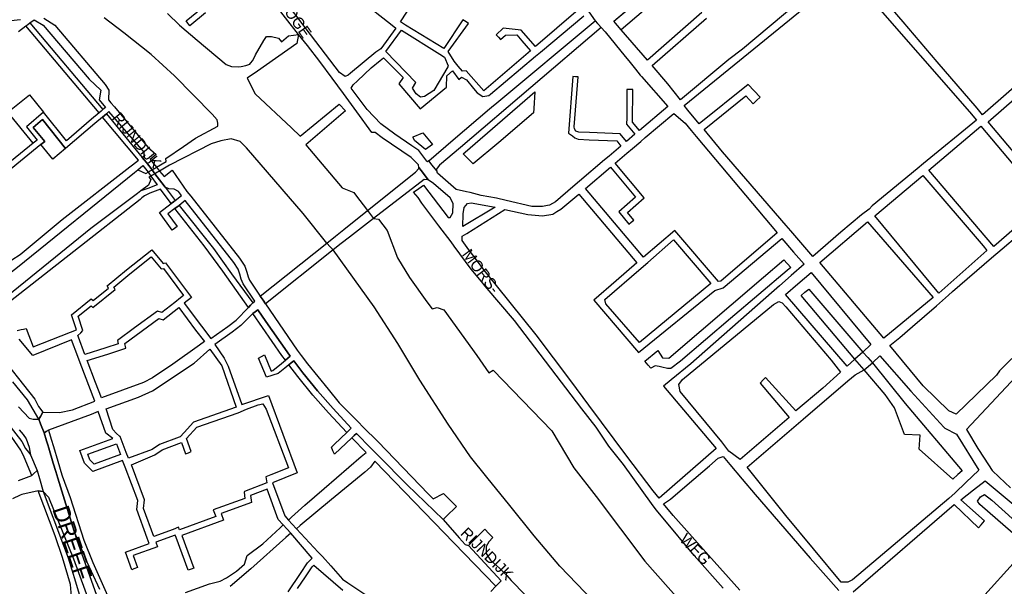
# Model space of a CAD drawing. Header units: metres. Extents: x 89872 to 99175, y 455036 to 468911.
# Tile 29 of 196: x 90943 to 91815, y 463211 to 463713. Entities that reach past the tile are written whole.
import ezdxf
from ezdxf.enums import TextEntityAlignment as Align

# ---------------------------------------------------------------- set-up
doc = ezdxf.new("R2010")
doc.units = ezdxf.units.M
for name, color, linetype in [('Straatnamen', 7, 'Continuous'), ('Straatnamen doorgaand', 7, 'Continuous'), ('Wegdeel doorgaand', 1, 'Continuous')]:
    doc.layers.add(name, color=color, linetype=linetype)
doc.layers.add('Waterdeel', color=7, linetype='Continuous', true_color=0x00aaff)
doc.layers.add('Wegdeel', color=7, linetype='Continuous', true_color=0x9a9a9a)

msp = doc.modelspace()

# ---------------------------------------------------------------- linework, layer by layer
at = {"layer": 'Waterdeel', "lineweight": -3}
for p, q in [((91337.37, 463595.81), (91399.23, 463649.28)), ((91399.23, 463649.28), (91398.25, 463634.5)), ((91398.25, 463634.5), (91398, 463630.75)), ((91398, 463630.75), (91367.13, 463604.52)), ((91291.26, 463609.26), (91299.78, 463613.04)), ((91291.43, 463608.87), (91291.26, 463609.26)), ((91292.57, 463606.09), (91291.43, 463608.87)), ((91299.78, 463613.04), (91307.28, 463604.17)), ((91302.24, 463598.26), (91292.57, 463606.09)), ((91308.54, 463602.68), (91302.24, 463598.26)), ((91307.28, 463604.17), (91308.54, 463602.68)), ((91367.13, 463604.52), (91344.58, 463585.34)), ((91335.62, 463594.3), (91337.37, 463595.81)), ((91344.58, 463585.34), (91335.62, 463594.3)), ((91601.64, 463484.95), (91619.8, 463500.31)), ((91619.8, 463500.31), (91625.77, 463493.55)), ((91622.68, 463490.86), (91572.59, 463448.53)), ((91625.77, 463493.55), (91622.68, 463490.86)), ((91517.84, 463413.31), (91601.64, 463484.95)), ((91635.12, 463468.86), (91638.41, 463471.75)), ((91682.58, 463412.53), (91635.12, 463468.86)), ((91638.41, 463471.75), (91641.99, 463474.54)), ((91641.99, 463474.54), (91689.71, 463418.77)), ((91572.59, 463448.53), (91528.04, 463410.54)), ((91496.53, 463410.58), (91508, 463420.08)), ((91508, 463420.08), (91512.3, 463413.68)), ((91689.71, 463418.77), (91694.03, 463413.94)), ((91499.5, 463407.15), (91496.53, 463410.58)), ((91512.3, 463413.68), (91517.84, 463413.31)), ((91528.04, 463410.54), (91519.58, 463404.27)), ((91686.84, 463407.64), (91682.58, 463412.53)), ((91690.84, 463403.07), (91686.84, 463407.64)), ((91694.03, 463413.94), (91698.25, 463409.22)), ((91698.25, 463409.22), (91727.31, 463373.13)), ((91501.84, 463404.44), (91499.5, 463407.15)), ((91505.66, 463406.41), (91501.84, 463404.44)), ((91509.23, 463406.04), (91505.66, 463406.41)), ((91511.48, 463405.46), (91509.23, 463406.04)), ((91516.55, 463404.15), (91511.48, 463405.46)), ((91519.58, 463404.27), (91516.55, 463404.15)), ((91709.4, 463381.16), (91690.84, 463403.07)), ((91717.77, 463369.31), (91709.4, 463381.16)), ((91727.31, 463373.13), (91777.64, 463313.52)), ((91726.57, 463345.69), (91717.77, 463369.31)), ((91740.34, 463344.96), (91726.57, 463345.69)), ((91739.68, 463332.62), (91740.34, 463344.96)), ((91769.31, 463306.1), (91739.68, 463332.62)), ((91777.64, 463313.52), (91773.88, 463310.17)), ((91773.88, 463310.17), (91769.31, 463306.1)), ((91791.23, 463286.64), (91794.03, 463290.35)), ((91793.39, 463283.55), (91791.23, 463286.64)), ((91794.03, 463290.35), (91797.45, 463292.61)), ((91797.45, 463292.61), (91803.89, 463287.57)), ((91803.89, 463287.57), (91833.84, 463260.7)), ((91829.52, 463252.05), (91793.39, 463283.55))]:
    msp.add_line(p, q, dxfattribs=at)
for points in [[(90940.77, 463494.04), (91044.45, 463577.91), (91047.35, 463580.26), (91054.63, 463577.02), (91056.46, 463578.08), (91057.8, 463578.85), (91059.98, 463580.11), (91062.13, 463581.36), (91063.97, 463582.43), (91072.61, 463587.43), (91072.12, 463590.31), (91087.99, 463600.77), (91098.59, 463608.18), (91118.15, 463618.79), (91118.15, 463621.58), (91117.58, 463624.37), (91113.13, 463629.55), (91079.84, 463663.46), (91059.31, 463682.31), (91034.92, 463701.46), (91017.62, 463714.74)], [(91073.58, 463718.71), (91084.48, 463708.28), (91100.07, 463694.96), (91125.66, 463673.4), (91130.4, 463671.74), (91136.56, 463671.27), (91138.99, 463671.57), (91142.96, 463672.45), (91146.51, 463673.87), (91147.27, 463674.7), (91149.35, 463676.95), (91151.72, 463681.93), (91159.07, 463694.72), (91161.44, 463698.28), (91163.1, 463698.28), (91165.7, 463698.28), (91172.08, 463696.69), (91174.71, 463693.48), (91180.91, 463698.86), (91189.85, 463699.97), (91188.39, 463691.96), (91153.35, 463667.57), (91144.25, 463661.24), (91151.43, 463647.43), (91183.48, 463617.24), (91191.11, 463610.06), (91225.7, 463638.47), (91231.25, 463632.3), (91196.36, 463602.33), (91228.33, 463564.22), (91238.64, 463560.03), (91240.19, 463558.04), (91250.98, 463544.16), (91253.53, 463540.54), (91256.19, 463536.95), (91260.49, 463536.51), (91268.37, 463526.39), (91277.4, 463502.3), (91288.07, 463484.65), (91303.39, 463463.31), (91308.03, 463457.13), (91312.66, 463458.06), (91318.6, 463456.05), (91347.81, 463415.77), (91358.51, 463400.19), (91362.15, 463402.7), (91414.03, 463348.81), (91433.54, 463316.28), (91453.31, 463290.64), (91496.69, 463233.49), (91528.8, 463197.04)], [(91480.78, 463167.08), (91421.35, 463229.17), (91398.5, 463256.04), (91376.86, 463282.76), (91356.6, 463307.78), (91342.15, 463325.85), (91322.38, 463354.89), (91297.37, 463393.81), (91277.76, 463426.24), (91256.77, 463458.67), (91220.43, 463509.31), (91217.81, 463512.04), (91214.78, 463515.22), (91193.79, 463541.45), (91143.76, 463599.52), (91138.04, 463605.16), (91130.24, 463607.62), (91121.03, 463605.95), (91112.4, 463603.16), (91075.57, 463584.17), (91066.7, 463579.09), (91064.87, 463578.05), (91062.55, 463576.72), (91060.4, 463575.49), (91058.98, 463574.67), (91057.29, 463573.71), (91059, 463571.57), (91056.81, 463566.66), (91050.04, 463561.56), (91047.08, 463559.33), (91005.74, 463528.17), (90926.07, 463463.61)]]:
    msp.add_lwpolyline(points, dxfattribs=at)
at = {"layer": 'Wegdeel'}
for p, q in [((91701.16, 463896.17), (91475.59, 463704.33)), ((91469.14, 463711.8), (91565.25, 463793.45)), ((90948.22, 463707.67), (90950, 463709)), ((91013.04, 463630.56), (90948.22, 463707.67)), ((90950, 463709), (90951.83, 463710.37)), ((90951.83, 463710.37), (91016.47, 463633.47)), ((91457.97, 463706.13), (91333.21, 463600.01)), ((91365.44, 463639.62), (91452.6, 463712.21)), ((91452.6, 463712.21), (91454.64, 463709.9)), ((91454.64, 463709.9), (91455.44, 463709)), ((91455.44, 463709), (91457.97, 463706.13)), ((91475.59, 463704.33), (91469.14, 463711.8)), ((90932.32, 463631.37), (90951.41, 463646.65)), ((90951.41, 463646.65), (90963.87, 463631.26)), ((91326.7, 463606.62), (91359.07, 463634.19)), ((91359.07, 463634.19), (91360.72, 463635.6)), ((91360.72, 463635.6), (91365.44, 463639.62)), ((90954.72, 463603.69), (90932.32, 463631.37)), ((90963.87, 463631.26), (90948.78, 463618.28)), ((91014.82, 463632.07), (91013.04, 463630.56)), ((91016.47, 463633.47), (91014.82, 463632.07)), ((90948.78, 463618.28), (90958.25, 463606.55)), ((90954.77, 463617.73), (90962.97, 463624.79)), ((90964.9, 463605.2), (90954.77, 463617.73)), ((90962.97, 463624.79), (90983.45, 463599.18)), ((90958.25, 463606.55), (90954.72, 463603.69)), ((90961.55, 463602.47), (90964.9, 463605.2)), ((90972.04, 463589.49), (90961.55, 463602.47)), ((91305.12, 463588.23), (91326.7, 463606.62)), ((91333.21, 463600.01), (91314.75, 463584.3)), ((90983.45, 463599.18), (90972.04, 463589.49)), ((91296.4, 463581.41), (91296.3, 463582.34)), ((91296.3, 463582.34), (91300.38, 463576.95)), ((91308.16, 463584.38), (91305.12, 463588.23)), ((91312.2, 463579.29), (91308.16, 463584.38)), ((91314.75, 463584.3), (91311.85, 463580.33)), ((91250.98, 463544.16), (91293.51, 463578.16)), ((91293.51, 463578.16), (91296.4, 463581.41)), ((91300.38, 463576.95), (91304.65, 463571.3)), ((91311.85, 463580.33), (91312.2, 463579.29)), ((91301.1, 463571.65), (91256.19, 463536.95)), ((91304.65, 463571.3), (91301.1, 463571.65)), ((91080.28, 463545.95), (91082.26, 463547.44)), ((91082.26, 463547.44), (91083.9, 463548.67)), ((91083.9, 463548.67), (91114.38, 463510.37)), ((91106.29, 463512.84), (91080.28, 463545.95)), ((91229.82, 463527.24), (91250.98, 463544.16)), ((91256.19, 463536.95), (91235.03, 463520.6)), ((91214.78, 463515.22), (91222.6, 463521.47)), ((91222.6, 463521.47), (91229.82, 463527.24)), ((91122.6, 463490.43), (91106.29, 463512.84)), ((91155.9, 463468.2), (91214.78, 463515.22)), ((91227.48, 463514.76), (91220.43, 463509.31)), ((91235.03, 463520.6), (91227.48, 463514.76)), ((91114.38, 463510.37), (91130.46, 463487.92)), ((91220.43, 463509.31), (91160.59, 463461.33)), ((91138.42, 463468.1), (91122.6, 463490.43)), ((91130.46, 463487.92), (91149.34, 463462.31)), ((91145.45, 463458.18), (91138.42, 463468.1)), ((91147.34, 463460.19), (91145.45, 463458.18)), ((91149.34, 463462.31), (91147.34, 463460.19)), ((91158.36, 463464.6), (91155.9, 463468.2)), ((91160.59, 463461.33), (91158.36, 463464.6)), ((91149.16, 463452.93), (91151.36, 463454.46)), ((91175.05, 463415.62), (91149.16, 463452.93)), ((91151.36, 463454.46), (91153.73, 463456.11)), ((91153.73, 463456.11), (91160.95, 463445.91)), ((91160.95, 463445.91), (91179.59, 463418.9)), ((91179.59, 463418.9), (91182.48, 463415.07)), ((91178.15, 463411.52), (91175.05, 463415.62)), ((91180.26, 463413.25), (91178.15, 463411.52)), ((91182.48, 463415.07), (91180.26, 463413.25)), ((91181.19, 463407.49), (91183.16, 463409.11)), ((91189.16, 463396.93), (91181.19, 463407.49)), ((91183.16, 463409.11), (91185.52, 463411.05)), ((91185.52, 463411.05), (91193.57, 463400.39)), ((91193.57, 463400.39), (91206.7, 463384.24)), ((91202.43, 463380.62), (91189.16, 463396.93)), ((91206.7, 463384.24), (91220.57, 463368.61)), ((91216.41, 463364.85), (91202.43, 463380.62)), ((91232.43, 463347.49), (91216.41, 463364.85)), ((91220.57, 463368.61), (91236.48, 463351.35)), ((91234.54, 463349.5), (91232.43, 463347.49)), ((91236.48, 463351.35), (91234.54, 463349.5)), ((91239.08, 463344.71), (91241.06, 463346.56)), ((91241.06, 463346.56), (91253.87, 463333.53)), ((91236.97, 463342.73), (91239.08, 463344.71)), ((91249.6, 463329.86), (91236.97, 463342.73)), ((91003.06, 463328.27), (91028.38, 463337.4)), ((91028.38, 463337.4), (91031.96, 463327.95)), ((91245.2, 463326.06), (91249.6, 463329.86)), ((91253.87, 463333.53), (91260.59, 463326.69)), ((91004.91, 463323.35), (91003.06, 463328.27)), ((91008.85, 463319.41), (91004.91, 463323.35)), ((91031.96, 463327.95), (91008.85, 463319.41)), ((91212.44, 463297.84), (91245.2, 463326.06)), ((91257.33, 463321.99), (91253.65, 463316.69)), ((91327.26, 463249.67), (91257.33, 463321.99)), ((91260.59, 463326.69), (91285.95, 463301.14)), ((91248.44, 463312.4), (91218.96, 463288.1)), ((91253.65, 463316.69), (91248.44, 463312.4)), ((91195.47, 463283.22), (91212.44, 463297.84)), ((91285.95, 463301.14), (91317.8, 463270.32)), ((91218.96, 463288.1), (91191.28, 463264.96)), ((91183.6, 463272.32), (91195.47, 463283.22)), ((91180.93, 463269.88), (91183.6, 463272.32)), ((91184.14, 463266.35), (91180.93, 463269.88)), ((91317.8, 463270.32), (91332.01, 463254.27)), ((91187.94, 463262.16), (91184.14, 463266.35)), ((91191.28, 463264.96), (91187.94, 463262.16)), ((91332.01, 463254.27), (91337.38, 463248.2)), ((91364.46, 463211.21), (91327.26, 463249.67)), ((91337.38, 463248.2), (91340.44, 463247.4)), ((91340.44, 463247.4), (91354.81, 463231.78)), ((91354.81, 463231.78), (91369.18, 463216.15)), ((91369.18, 463216.15), (91366.81, 463213.67)), ((91366.81, 463213.67), (91364.46, 463211.21))]:
    msp.add_line(p, q, dxfattribs=at)
for points in [[(91547.01, 463719.46), (91498.86, 463677.41), (91475.59, 463704.33), (91469.14, 463711.8), (91565.25, 463793.45)], [(91107.51, 463719.18), (91093.59, 463707.84), (91091.86, 463709.97), (91090.12, 463712.09), (91145.29, 463757.05)], [(91670.13, 463760.29), (91583.18, 463687.18), (91571, 463677.82), (91528.05, 463642.25), (91517.03, 463656.39), (91503.03, 463672.73), (91551.2, 463714.58)], [(91867.99, 463692), (91795.64, 463628.86), (91791.09, 463634.78), (91755.6, 463675.88), (91725.37, 463711.14), (91687.48, 463755.29)], [(91437.43, 463722.05), (91399.64, 463689.46), (91387.04, 463703.93), (91371.17, 463705.53), (91364.89, 463699.75), (91366.85, 463697.62), (91368.81, 463695.5), (91373.17, 463699.52), (91383.18, 463699.77), (91387.62, 463694.49), (91395.26, 463685.69), (91353.9, 463650.03), (91338.4, 463667.88), (91335.02, 463667.52), (91331.24, 463672.08), (91327.52, 463676.56), (91322.4, 463684.98), (91340.24, 463709.84), (91338.15, 463711.16), (91335.33, 463712.93), (91318.58, 463687.69), (91284.49, 463708.38), (91280.15, 463711.31), (91298.11, 463739)], [(91245.45, 463729.52), (91271.17, 463709.38), (91276.09, 463705.53), (91262.8, 463687.44), (91258.27, 463684.5), (91235.92, 463665.82), (91233.88, 463664.11), (91231.1, 463662.88), (91226.12, 463666.33), (91196.4, 463705.12), (91177.37, 463730.52)], [(91565.94, 463209.64), (91540.19, 463238.46), (91512.71, 463271.51), (91506.6, 463279.05), (91502.47, 463284.61), (91477.66, 463319.08), (91464.71, 463335.23), (91453.31, 463352.11), (91440.82, 463368.41), (91381.11, 463446.61), (91355.17, 463477.04), (91351.98, 463481.12), (91342.72, 463492.06), (91327.51, 463512.43), (91325.12, 463516.4), (91314.06, 463530.43), (91298.88, 463550.75), (91295.79, 463555.69), (91291.71, 463560.45), (91296.3, 463563.7), (91300.38, 463566.59), (91322.43, 463538.03), (91324.23, 463538.03), (91326.4, 463542.01), (91326.76, 463549.96), (91325.47, 463552.74), (91324.23, 463555.39), (91309.41, 463568.04), (91304.65, 463571.3), (91300.38, 463576.95), (91296.3, 463582.34), (91296.04, 463584.67), (91289.54, 463591.17), (91263.88, 463608.53), (91257.74, 463613.22), (91254.59, 463613.22), (91241.44, 463631.68), (91229.69, 463647.65), (91219.52, 463661.47), (91208.71, 463676.16), (91197.64, 463690.17), (91189.85, 463699.97), (91166.74, 463729.64)], [(90941.77, 463702.84), (90948.22, 463707.67), (90950, 463709), (90951.83, 463710.37), (90955.5, 463713.11), (90963.6, 463708.34), (91004.35, 463660.38), (91014.54, 463650.85), (91013.11, 463642.1), (91018.79, 463635.44), (91016.47, 463633.47), (91014.82, 463632.07), (91013.04, 463630.56), (91006.41, 463624.93), (90984.1, 463605.97), (90963.87, 463631.26), (90948.78, 463618.28), (90958.25, 463606.55), (90954.72, 463603.69), (90916.11, 463572.35)], [(90934.97, 463712.31), (90943.55, 463713.23)], [(90964.22, 463714.39), (90974.04, 463708.21), (91018.55, 463655.74), (91021.64, 463650.8), (91021.54, 463642.04), (91023.62, 463639.54), (91026.65, 463635.9), (91056.16, 463600.36), (91063.8, 463593.64), (91058.37, 463589.29), (91063.97, 463582.43), (91066.7, 463579.09), (91070.73, 463574.16), (91077.77, 463579.89), (91090.96, 463560.93), (91094.34, 463556.74), (91137.51, 463501.78), (91142.14, 463494.91), (91143.95, 463489.64), (91145.12, 463485.45), (91146.44, 463482.32), (91155.9, 463468.2), (91158.36, 463464.6), (91160.59, 463461.33), (91188.7, 463420.52), (91192.26, 463415.69), (91197.64, 463408.33), (91216.1, 463385.77), (91225.85, 463373.8), (91226.66, 463372.8), (91242.5, 463356.96), (91247.17, 463352.28), (91259.99, 463339.41), (91304.78, 463292.8), (91309.11, 463288.78), (91318.06, 463293.42), (91329.84, 463281.96), (91320.53, 463272.96), (91317.8, 463270.32), (91285.95, 463301.14), (91260.59, 463326.69), (91253.87, 463333.53), (91241.06, 463346.56), (91239.08, 463344.71), (91236.97, 463342.73), (91221.52, 463328.27), (91220.22, 463331.31), (91218.84, 463334.53), (91221.55, 463337.12), (91232.43, 463347.49), (91234.54, 463349.5), (91236.48, 463351.35), (91220.57, 463368.61), (91206.7, 463384.24), (91193.57, 463400.39), (91185.52, 463411.05), (91183.16, 463409.11), (91181.19, 463407.49), (91177.64, 463404.56), (91171.77, 463399.72), (91161.54, 463396.41), (91154.43, 463413.4), (91156.94, 463414.73), (91159.61, 463416.15), (91165.44, 463401.84), (91166.97, 463402.35), (91174.57, 463408.59), (91178.15, 463411.52), (91180.26, 463413.25), (91182.48, 463415.07), (91179.59, 463418.9), (91160.95, 463445.91), (91153.73, 463456.11), (91151.36, 463454.46), (91149.16, 463452.93), (91140.65, 463444.43), (91138.61, 463442.38), (91131.04, 463436.41), (91115.71, 463425.46), (91124.03, 463413.34), (91127.48, 463406.2), (91139.53, 463372.14), (91163.15, 463380.18), (91188.68, 463311.64), (91166.85, 463302.84), (91177.5, 463273.66), (91180.93, 463269.88), (91184.14, 463266.35), (91187.94, 463262.16), (91207.1, 463241.49), (91210.88, 463237.69), (91218.32, 463229.48), (91228.82, 463217.43), (91233.45, 463214.34), (91269.82, 463190.04)], [(91446.83, 463720.17), (91452.6, 463712.21), (91454.64, 463709.9), (91455.44, 463709), (91457.97, 463706.13), (91461.3, 463702.32), (91479.2, 463680.68), (91482.48, 463676.59), (91488.19, 463669.44), (91492.4, 463664.17), (91493.47, 463662.96), (91516.89, 463636.38), (91491.77, 463615.11), (91485.78, 463622.49), (91485.88, 463651.45), (91483.23, 463651.45), (91480.56, 463651.45), (91480.47, 463626.21), (91480.45, 463620.6), (91487.71, 463611.67), (91480.26, 463605.36), (91474.78, 463611.98), (91447.42, 463613.16), (91438.14, 463613.38), (91435.37, 463614.55), (91434.21, 463616.44), (91434.06, 463618.34), (91437.41, 463662.5), (91435.08, 463662.67), (91432.75, 463662.83), (91428.95, 463612.51), (91432.46, 463610.17), (91434.65, 463608.57), (91437.41, 463607.41), (91447.14, 463606.81), (91471.68, 463605.76), (91475.41, 463601.26), (91464.96, 463592.41), (91460.8, 463588.89), (91438.56, 463569.99), (91432.66, 463564.97), (91417.28, 463551.9), (91412.12, 463548.77), (91410.45, 463548.52), (91405.85, 463547.81), (91396.38, 463547.55), (91373.81, 463553.05), (91365.16, 463555.16), (91351.61, 463557.55), (91341.75, 463560.02), (91338.6, 463560.81), (91329.56, 463562.61), (91312.94, 463577.08), (91312.2, 463579.29), (91308.16, 463584.38), (91305.12, 463588.23), (91303.9, 463587.2), (91303.5, 463587.74), (91296.32, 463597.32), (91290.17, 463601.29), (91274.99, 463611.78), (91262.71, 463620.82), (91250.71, 463633.53), (91236.41, 463652.6), (91238.2, 463655.46), (91241.88, 463658.93), (91254.27, 463670.6), (91262.14, 463677.05), (91265.07, 463679.25), (91282.36, 463661.95), (91278.65, 463656.39), (91297.48, 463634.32), (91320.91, 463653.43), (91321.01, 463663.35), (91326.15, 463667.86), (91331.76, 463660.1), (91334.23, 463662.26), (91338.56, 463659.79), (91344.73, 463652.07), (91348.11, 463648.41), (91353.07, 463645.27), (91358.32, 463645.89), (91359.97, 463647.28), (91399.6, 463680.71), (91404.01, 463684.43), (91442.38, 463716.62)], [(90940.64, 463437.95), (90944.04, 463438.67), (90946.15, 463439.12), (90948.57, 463439.64), (90954.6, 463423.39), (90987.86, 463436.23), (90993.04, 463438.32), (90988.58, 463451.57), (91006.2, 463465.8), (91007.8, 463464.33), (91021.46, 463475.28), (91020.35, 463477.5), (91037.34, 463491.65), (91059.85, 463509.37), (91069.82, 463497.31), (91072.04, 463497.68), (91095.03, 463466.98), (91088.58, 463461.96), (91103.87, 463441.52), (91112.03, 463430.61), (91127.24, 463441.47), (91134.39, 463447.12), (91145.45, 463458.18), (91147.34, 463460.19), (91149.34, 463462.31), (91151.12, 463463.91), (91140.82, 463479.28), (91139.1, 463483.34), (91137.87, 463487.75), (91136.39, 463492.06), (91132.33, 463498.09), (91089.48, 463552.87), (91083.9, 463548.67), (91082.26, 463547.44), (91080.28, 463545.95), (91073.91, 463541.16), (91082.14, 463529.89), (91079.98, 463528.31), (91077.82, 463526.74), (91066.5, 463542.24), (91077.06, 463550.3), (91078.92, 463551.72), (91080.6, 463553), (91086.22, 463557.3), (91083.5, 463560.9), (91079.53, 463563.02), (91074.87, 463563.41), (91071.64, 463564.78), (91068.75, 463568.58), (91062.55, 463576.72), (91059.98, 463580.11), (91055.06, 463586.58), (91052.97, 463589.13), (91051.27, 463591.2), (91052.91, 463592.56), (91053, 463595.93), (91021.87, 463631.83), (91019.52, 463629.84), (91017.86, 463628.43), (91016.1, 463626.93), (91009.41, 463621.24), (90983.45, 463599.18), (90962.97, 463624.79), (90954.77, 463617.73), (90964.9, 463605.2), (90961.55, 463602.47), (90916.89, 463566.22)], [(90935.71, 463500.38), (90943.05, 463505.01), (90980.26, 463536.21), (91040.39, 463582.77), (91042.64, 463584.66), (91048.06, 463588.76), (91016.1, 463626.93), (91017.86, 463628.43), (91019.52, 463629.84), (91051.27, 463591.2), (91052.97, 463589.13), (91055.06, 463586.58), (91059.98, 463580.11), (91062.55, 463576.72), (91068.75, 463568.58), (91071.64, 463564.78), (91080.6, 463553), (91078.92, 463551.72), (91077.06, 463550.3), (91067.51, 463563.17), (91057.99, 463559.48), (91053.29, 463557.18), (91051.09, 463555.33), (91049.52, 463554.01), (90932.04, 463461.88)], [(91832.52, 463423.7), (91810.8, 463402.03), (91808.05, 463398.32), (91772.44, 463363.76), (91765.98, 463366.54), (91743, 463388.76), (91713.66, 463424.39), (91722.46, 463431.76), (91733.75, 463441.22), (91754.83, 463459.81), (91765.47, 463469.19), (91769.07, 463472.37), (91803.67, 463502.07), (91813.06, 463510.14), (91826.89, 463522.02)], [(91180.56, 463206.33), (91191.38, 463222.67), (91197.82, 463231.93), (91201.99, 463236.23), (91182.85, 463258.2), (91179.4, 463262), (91176.19, 463265.53), (91171.88, 463270.26), (91162.04, 463297.25), (91147.29, 463291.66), (91148.12, 463285.35), (91121.15, 463275.65), (91123.36, 463269.89), (91086.29, 463256.34), (91097.15, 463227.39), (91094.64, 463226.45), (91092.13, 463225.5), (91081.26, 463254.5), (91080.47, 463256.61), (91063.33, 463250.29), (91064.82, 463246.19), (91043.17, 463238.35), (91047.02, 463227.72), (91043.91, 463226.59), (91042.02, 463225.91), (91036.36, 463241.54), (91057.47, 463249.18), (91055.77, 463253.84), (91046.5, 463279.29), (91047.36, 463287.16), (91036.16, 463316.82), (91033.91, 463322.77), (91007.44, 463312.98), (91000.14, 463320.28), (90995.91, 463331.58), (91025.26, 463342.16), (91019.18, 463346.85), (91012.29, 463365.93), (91006, 463363.48), (90988.28, 463357.05), (90968.33, 463349.44), (90966.28, 463348.27), (90964.35, 463347.16), (90961.3, 463355.2), (90959.79, 463359.19), (90961.15, 463361.61), (90963.27, 463365.39), (90978.09, 463365.08), (90989.52, 463367.55), (91009.21, 463375.28), (90996.2, 463409.22), (90994.16, 463414.69), (90988.6, 463429.64), (90954.32, 463415.74), (90942.28, 463430.26)], [(91856.07, 463429.66), (91781.54, 463350.15), (91791.69, 463333.29), (91797.24, 463324.76), (91804.35, 463313.83), (91810.49, 463307.93), (91820.41, 463298.38)], [(90921.4, 463420.67), (90956.19, 463376.91), (90959.57, 463370.64), (90963.27, 463365.39), (90961.15, 463361.61), (90959.79, 463359.19), (90949.79, 463376.54), (90936.81, 463392.27)], [(90931.98, 463355.86), (90944.78, 463339.49), (90948.02, 463333.3), (90950.44, 463330.18), (90952.35, 463327.71), (90958.19, 463313.93), (90955.08, 463310.87), (90953.64, 463309.46), (90946.59, 463325.73), (90944.41, 463330.77), (90943.73, 463331.75), (90935.79, 463343.2)], [(91013.76, 463208.47), (91002.64, 463232.57), (90990.95, 463260.01), (90976.57, 463307.11), (90974.83, 463312.82), (90972.51, 463320.43), (90968.48, 463333.63), (90967.57, 463336.63), (90966.54, 463339.98), (90964.35, 463347.16), (90966.28, 463348.27), (90968.33, 463349.44), (90970.73, 463341.49), (90972.64, 463335.13), (90976.49, 463321.96), (90979.95, 463310.1), (90980.31, 463309.13), (90987.51, 463290.02), (90999.55, 463252.03), (91007.58, 463232.26), (91014.57, 463216.34), (91028.44, 463184.92)], [(91580.64, 463207.88), (91552.85, 463238.77), (91521.66, 463273.98), (91513.22, 463284.41), (91519.2, 463288.45), (91534.08, 463301.2), (91553.91, 463317.89), (91561.65, 463324.64), (91565.95, 463326.07), (91571.88, 463319.04), (91582.7, 463306.2), (91594.23, 463292.52), (91643.01, 463235.99), (91668.33, 463207.57)], [(90941.8, 463304.92), (90953.64, 463309.46), (90955.08, 463310.87), (90958.19, 463313.93), (90960.26, 463306.63), (90963.48, 463295.22), (90961.26, 463295.45), (90959.18, 463295.67), (90944.75, 463292.49), (90943.25, 463291.83), (90936.41, 463288.78)], [(91680.99, 463206.33), (91770.5, 463283.63), (91792.25, 463263.02), (91794.43, 463265.71), (91797.36, 463269.32), (91776.54, 463287.89), (91787.69, 463296.58), (91798.2, 463304.77), (91842.41, 463267.7)], [(90988.65, 463202.31), (90987.88, 463212.9), (90980.59, 463236.71), (90974.19, 463255.91), (90959.18, 463295.67), (90961.26, 463295.45), (90963.48, 463295.22), (90981.58, 463247.33), (90985.76, 463236.28), (90992.24, 463215.18), (90996.43, 463201.26)], [(91089.71, 463205.69), (91110.91, 463213.3), (91120.39, 463215.89), (91126.05, 463218.72), (91134.91, 463224.75), (91141.8, 463230.78), (91144.3, 463238.52), (91158.11, 463248.94), (91173.59, 463263.14), (91176.19, 463265.53), (91179.4, 463262), (91182.85, 463258.2), (91178.51, 463254.32), (91147.61, 463226.7), (91129.09, 463211.13)], [(91360.01, 463206.54), (91364.46, 463211.21), (91366.81, 463213.67), (91369.18, 463216.15), (91354.81, 463231.78), (91340.44, 463247.4), (91354.87, 463261.7), (91358.37, 463258.11), (91361.98, 463254.41), (91358.36, 463250.48), (91355.89, 463246.47), (91355.89, 463240.29), (91359.9, 463234.42), (91367.93, 463227.32), (91374.37, 463220.67), (91378.13, 463216.34), (91427.83, 463165.54)], [(91825.6, 463234.25), (91795.23, 463200.78)], [(91188.9, 463209.27), (91195.82, 463219.65), (91201.97, 463228.51), (91203.44, 463229.97), (91229.1, 463207.83)]]:
    msp.add_lwpolyline(points, dxfattribs=at)
for points in [[(91544.72, 463620.91), (91534.63, 463632.91), (91531.38, 463637.26), (91677.08, 463755.74), (91694.62, 463734.11), (91784.15, 463631.46), (91790.48, 463624.19), (91743.49, 463585.76), (91737.74, 463581), (91697.99, 463548.27), (91695.32, 463545.41), (91688.56, 463540.35), (91670.05, 463524.81), (91645.44, 463503.48), (91625.97, 463526.1), (91621.75, 463530.99), (91565.51, 463596.16), (91549.04, 463615.76), (91585.98, 463645.76), (91592.48, 463638.53), (91595.62, 463641.67), (91598.62, 463644.67), (91588.14, 463655.88)], [(91319.2, 463680.06), (91322.38, 463672.3), (91321.99, 463671.53), (91309.75, 463650.3), (91301.5, 463645.27), (91297.8, 463644.65), (91294.09, 463647.43), (91290.7, 463652.38), (91293.57, 463657.57), (91267.23, 463684.98), (91280.88, 463703.81), (91314.89, 463682.77)], [(91865.14, 463564.62), (91856.28, 463556.96), (91800.83, 463622.64), (91872.08, 463684.93), (91879.29, 463686.46), (91881.56, 463683.89), (91912.84, 463658.45), (91922.88, 463650.28), (91926.96, 463646.96), (91930.72, 463643.91), (91942.7, 463634.16), (91954.74, 463623.35), (91978.12, 463603.87), (91981.16, 463602.25), (91983.79, 463597.76), (91942.82, 463549.03), (91937.78, 463543.62), (91929.51, 463536.52), (91924.25, 463530.16), (91893.13, 463554.14), (91878.61, 463565.57), (91872.13, 463568.04)], [(91561.76, 463481.29), (91523.04, 463526.55), (91495.4, 463502.69), (91443.88, 463563.69), (91466.08, 463582.56), (91488.42, 463555.81), (91473.6, 463542.86), (91482.46, 463532.11), (91484.57, 463533.84), (91486.67, 463535.58), (91481.17, 463542.24), (91496.02, 463555.22), (91470.24, 463586.08), (91480.66, 463594.91), (91485.52, 463599.02), (91492.91, 463605.28), (91496.98, 463608.72), (91522.21, 463630.09), (91532.16, 463621.48), (91537.64, 463614.97), (91541.97, 463609.82), (91613.9, 463524.21), (91563.96, 463481.57)], [(91805.87, 463512.28), (91748.17, 463579.89), (91794.26, 463618.82), (91850.83, 463551.66)], [(90901.44, 463449.31), (90899.85, 463448.04), (90893.46, 463456.37), (90895.77, 463458.21), (90928.85, 463484.52), (90940.77, 463494.04), (91044.45, 463577.91), (91047.35, 463580.26), (91051.99, 463584.06), (91056.46, 463578.08), (91058.98, 463574.67), (91064.67, 463567), (91056.15, 463563.7), (91050.04, 463561.56), (91047.08, 463559.33), (91005.74, 463528.17), (90926.07, 463463.61), (90933.17, 463440.76), (90920.88, 463429.81), (90903.1, 463450.64)], [(91756.99, 463471.03), (91700.43, 463539.35), (91742.91, 463575.03), (91796.32, 463512.75), (91799.5, 463508.57)], [(91509.16, 463289.43), (91503.91, 463295.91), (91480.75, 463326.49), (91447.08, 463371.72), (91431.07, 463393.19), (91400.16, 463433.99), (91354.1, 463491.19), (91346.52, 463501.53), (91343.8, 463505.23), (91340.77, 463509.35), (91334.71, 463517.67), (91334.87, 463521.41), (91338.91, 463523.82), (91372.53, 463544.98), (91392.99, 463540.65), (91405.87, 463539.47), (91414.99, 463540.87), (91418.65, 463543.1), (91422.12, 463545.2), (91437.98, 463558.68), (91489.53, 463497.63), (91471.12, 463481.75), (91451.39, 463464.72), (91491.01, 463418.31), (91558.46, 463473.36), (91565.91, 463475.68), (91618.06, 463519.27), (91628.4, 463507.28), (91637.65, 463496.7), (91626.21, 463486.57), (91615.79, 463477.33), (91608.65, 463471.05), (91537.26, 463408.35), (91519.96, 463394.15), (91513.17, 463388.58), (91559.88, 463333.28)], [(91335.23, 463530.01), (91335.71, 463541.29), (91336.43, 463546.71), (91339.32, 463550.32), (91342.57, 463551.05), (91363.99, 463546.97)], [(91693.92, 463534.11), (91751.92, 463466.95), (91708.14, 463431.16), (91651.68, 463498)], [(91491.83, 463427.08), (91462.04, 463461.3), (91461.21, 463465.18), (91493.35, 463493.12), (91499.19, 463498.2), (91521.99, 463518.01), (91555.09, 463479.54)], [(91000.54, 463416.69), (90994.84, 463432.01), (90994.35, 463433.33), (90996.8, 463435.84), (90998.78, 463437.88), (90994.55, 463450.48), (91006, 463459.74), (91007.59, 463458.27), (91027.23, 463474.02), (91026.09, 463476.3), (91040.23, 463488.08), (91059.17, 463502.99), (91067.97, 463492.34), (91070.04, 463492.69), (91087.91, 463468.82), (91085.1, 463466.63), (91080.14, 463462.77), (91068.58, 463453.77), (91064.89, 463454.87), (91044.58, 463440.1), (91029.32, 463428.91), (91029.94, 463426.07), (91019.11, 463422.51)], [(91675.67, 463406.23), (91621.32, 463469.83), (91632.22, 463479.27), (91643.8, 463489.29), (91696.88, 463425.42), (91689.71, 463418.77), (91682.58, 463412.53)], [(91580.87, 463323.45), (91570.88, 463331.07), (91564.81, 463339.33), (91527.79, 463383.92), (91526.74, 463389.94), (91529.93, 463394.32), (91610.45, 463460.87), (91615.28, 463463.5), (91618.17, 463462.42), (91621.57, 463458.71), (91661.71, 463411.45), (91669.77, 463400.85), (91654.29, 463386.73), (91630.36, 463366.78), (91603.34, 463396.3), (91601.62, 463394.41), (91598.8, 463391.3), (91624.55, 463360.75)], [(91015.12, 463378.11), (91009.81, 463391.79), (91002.58, 463411.22), (91020.89, 463416.96), (91036.75, 463422.18), (91035.82, 463426.45), (91065.98, 463448.46), (91069.79, 463447.32), (91083.63, 463458.1), (91098.59, 463438.06), (91106.43, 463428.1), (91102.07, 463424.7), (91078.29, 463408.02), (91060.38, 463395.97), (91052.36, 463391.64)], [(91111.18, 463421.27), (91121.96, 463406.55), (91134.48, 463369.96), (91096.82, 463356.67), (91088.37, 463347.52), (91084.89, 463343.75), (91084.12, 463343.45), (91066.68, 463336.74), (91060.03, 463332.43), (91039.08, 463324.65), (91037.11, 463329.86), (91033.55, 463339.26), (91031.8, 463343.89), (91031.27, 463344.33), (91028.51, 463346.6), (91025.36, 463350.24), (91019.42, 463368.35), (91048.03, 463378.67), (91060.38, 463384.23), (91097.44, 463408.94)], [(91676.4, 463214.84), (91670.54, 463214.84), (91621.53, 463273.8), (91587.08, 463316.79), (91630.65, 463354.07), (91636.7, 463359.24), (91676.32, 463393.15), (91682.93, 463398.42), (91690.84, 463403.07), (91698.25, 463409.22), (91704.65, 463415.27), (91732.11, 463384.01), (91761.5, 463352.12), (91762.36, 463351.2), (91772.58, 463345.94), (91792.52, 463314.18), (91781.01, 463303.15), (91771.57, 463294.11), (91765.89, 463289.13), (91680.66, 463216.79)], [(91061.49, 463255.33), (91052.5, 463280.01), (91053.36, 463287.92), (91041.91, 463318.92), (91062.4, 463327.72), (91069.07, 463332.04), (91085.97, 463338.56), (91089.74, 463328.64), (91092.17, 463329.56), (91094.8, 463330.56), (91090.44, 463342.04), (91099.79, 463352.17), (91136.22, 463365.03), (91143.55, 463368.07), (91154.1, 463371.88), (91158.11, 463372.8), (91161.2, 463368.17), (91180.94, 463316.22), (91165.15, 463309.88), (91160.76, 463308.12), (91161.66, 463302.84), (91141.85, 463295.33), (91141.48, 463294.72), (91142.24, 463288.93), (91114.19, 463278.84), (91116.4, 463273.06), (91084.41, 463261.36), (91083.55, 463263.46), (91078.59, 463261.63)], [(91028.38, 463337.4), (91031.96, 463327.95), (91008.85, 463319.41), (91004.91, 463323.35), (91003.06, 463328.27)]]:
    msp.add_lwpolyline(points, close=True, dxfattribs=at)
at = {"layer": 'Wegdeel doorgaand'}
for points in [[(90941.82, 463370.33), (90951.3, 463360.29), (90954.74, 463359.19), (90959.79, 463359.19), (90961.3, 463355.2), (90964.35, 463347.16), (90966.54, 463339.98), (90967.57, 463336.63), (90968.48, 463333.63), (90972.51, 463320.43), (90974.83, 463312.82), (90976.57, 463307.11), (90990.95, 463260.01), (90993.38, 463252.03), (91019.05, 463180.39)], [(90942.32, 463349.96), (90945.88, 463345.77), (90948.47, 463341.83), (90951.06, 463334.4), (90951.77, 463330.68), (90952.35, 463327.71), (90958.19, 463313.93), (90960.26, 463306.63), (90963.48, 463295.22), (90968.28, 463290.25), (90990.43, 463235.54), (91011.66, 463177.31)]]:
    msp.add_lwpolyline(points, dxfattribs=at)

# ---------------------------------------------------------------- texts
at = {"layer": 'Straatnamen'}
for s, rotation, p in [('HOGE', 305.27389, (91186.6, 463714.82)), ('RIJNDIJK', 309.6039, (91046.53, 463606.37)), ('MORS-', 307.02228, (91351.57, 463490.35)), ('RIJNDIJK', 314.92206, (91356.75, 463240.06)), ('WEG', 313.99925, (91541.3, 463243.99))]:
    msp.add_text(s, height=10, rotation=rotation, dxfattribs=at).set_placement(p, align=Align.MIDDLE_CENTER)
at = {"layer": 'Straatnamen doorgaand'}
msp.add_text('DREEF', height=15, rotation=288.55552, dxfattribs=at).set_placement((90989.39, 463249.68), align=Align.MIDDLE_CENTER)

doc.saveas('drawing.dxf')
